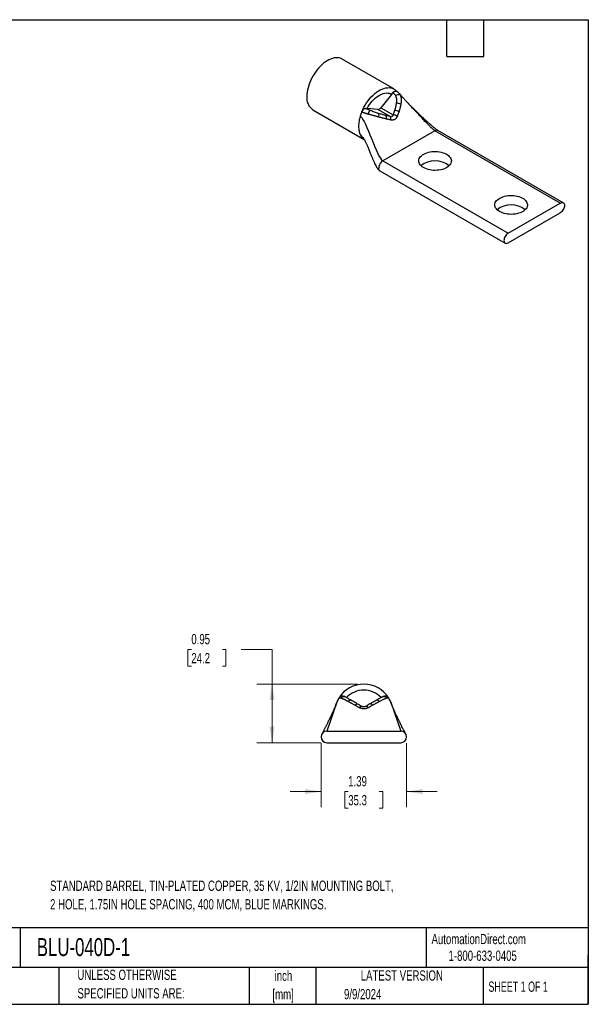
# Model space of a CAD drawing. Header units: inches. Extents: x 0.5 to 21.5, y 0.5 to 16.5.
# Tile 2 of 2: x 12.3 to 21.5, y 0.5 to 16.5. Entities that reach past the tile are written whole.
import ezdxf

# ---------------------------------------------------------------- set-up
doc = ezdxf.new("R2010")
doc.units = ezdxf.units.IN
doc.header["$LTSCALE"] = 2
doc.header["$MEASUREMENT"] = 0
doc.layers.add('TEXT', color=140, linetype='Continuous', lineweight=25)
doc.styles.add('SLDTEXTSTYLE0', font='TXT', dxfattribs={"width": 0.7})
doc.styles.add('SLDTEXTSTYLE1', font='TXT', dxfattribs={"width": 0.65})
doc.dimstyles.new('SLDDIMSTYLE1', dxfattribs={"dimtxt": 0.169922, "dimasz": 0.26, "dimexe": 0, "dimexo": 0.0625, "dimgap": 0.04248, "dimtad": 0, "dimtih": 1, "dimtoh": 1, "dimrnd": 1e-09, "dimzin": 12, "dimdsep": 46, "dimtxsty": 'SLDTEXTSTYLE0', "dimsah": 1, "dimcen": 0.09, "dimadec": 0, "dimazin": 3, "dimtfac": 1, "dimtmove": 0, "dimatfit": 0, "dimfxl": 0, "dimfrac": 2, "dimtolj": 1, "dimtzin": 12, "dimarcsym": 0})
doc.dimstyles.new('SLDDIMSTYLE3', dxfattribs={"dimtxt": 0.169922, "dimasz": 0.26, "dimexe": 0, "dimexo": 0.0625, "dimgap": 0.04248, "dimtad": 0, "dimtih": 1, "dimtoh": 1, "dimrnd": 1e-09, "dimdsep": 46, "dimtxsty": 'SLDTEXTSTYLE0', "dimsah": 1, "dimcen": 0.09, "dimadec": 0, "dimazin": 2, "dimtfac": 1, "dimtofl": 0, "dimtmove": 0, "dimatfit": 3, "dimfxl": 0, "dimfrac": 2, "dimtolj": 1, "dimtzin": 12, "dimarcsym": 0})

# ---------------------------------------------------------------- blocks, each defined once
blk = doc.blocks.new('_D_5')
at = {"color": 7, "linetype": 'Continuous', "lineweight": 0}
for p, q in [((15.048, 6.264), (14.991, 6.264)), ((14.991, 6.264), (14.991, 5.994)), ((15.553, 6.264), (15.61, 6.264)), ((15.61, 6.264), (15.61, 5.994)), ((15.86, 6.264), (16.36, 6.264)), ((16.36, 6.264), (16.36, 5.703)), ((14.991, 5.994), (15.048, 5.994)), ((15.61, 5.994), (15.553, 5.994)), ((17.751, 5.703), (16.11, 5.703)), ((16.36, 4.75), (16.36, 5.703)), ((17.151, 4.75), (16.11, 4.75))]:
    blk.add_line(p, q, dxfattribs=at)
at = {"color": 7, "linetype": 'Continuous', "lineweight": 18}
for points in [[(16.36, 5.703), (16.32, 5.443), (16.4, 5.443)], [(16.36, 4.75), (16.4, 5.01), (16.32, 5.01)]]:
    blk.add_solid(points, dxfattribs=at)
at = {"color": 7, "linetype": 'Continuous', "lineweight": 18, "char_height": 0.1667, "attachment_point": 1, "style": 'SLDTEXTSTYLE0'}
for s, insert in [('0.95', (15.048, 6.517)), ('24.2', (15.048, 6.209))]:
    blk.add_mtext(s, dxfattribs=dict(at, insert=insert))
blk = doc.blocks.new('_D_6')
at = {"color": 7, "linetype": 'Continuous', "lineweight": 0}
for p, q in [((17.156, 4.745), (17.156, 3.706)), ((18.546, 4.745), (18.546, 3.706)), ((17.156, 3.956), (16.656, 3.956)), ((17.598, 3.956), (17.541, 3.956)), ((17.541, 3.956), (17.541, 3.686)), ((18.103, 3.956), (18.16, 3.956)), ((18.16, 3.956), (18.16, 3.686)), ((18.546, 3.956), (19.046, 3.956)), ((17.541, 3.686), (17.598, 3.686)), ((18.16, 3.686), (18.103, 3.686))]:
    blk.add_line(p, q, dxfattribs=at)
at = {"color": 7, "linetype": 'Continuous', "lineweight": 18}
for points in [[(17.156, 3.956), (16.896, 3.996), (16.896, 3.916)], [(18.546, 3.956), (18.806, 3.916), (18.806, 3.996)]]:
    blk.add_solid(points, dxfattribs=at)
at = {"color": 7, "linetype": 'Continuous', "lineweight": 18, "char_height": 0.1667, "attachment_point": 1, "style": 'SLDTEXTSTYLE0'}
for s, insert in [('1.39', (17.598, 4.208)), ('35.3', (17.598, 3.9))]:
    blk.add_mtext(s, dxfattribs=dict(at, insert=insert))

msp = doc.modelspace()

# ---------------------------------------------------------------- linework, layer by layer
for p, q in [((18.341, 15.374), (17.5, 15.86)), ((18.302, 15.286), (18.128, 15.07)), ((18.302, 15.286), (18.323, 15.313)), ((18.323, 15.312), (18.323, 15.313)), ((18.383, 15.338), (18.382, 15.338)), ((18.422, 15.307), (18.423, 15.305)), ((17.884, 15.059), (17.905, 15.057)), ((17.884, 15.059), (17.884, 15.059)), ((18.078, 15.042), (17.905, 15.057)), ((18.277, 14.927), (18.078, 15.042)), ((18.128, 15.07), (18.327, 14.956)), ((17.023, 15.034), (17.859, 14.552)), ((19.008, 14.695), (18.16, 14.205)), ((21.045, 13.519), (19.008, 14.695)), ((21.092, 13.524), (19.056, 14.7)), ((18.16, 14.205), (20.196, 13.029)), ((18.112, 14.045), (20.149, 12.869)), ((20.196, 13.029), (21.045, 13.519)), ((20.196, 12.874), (21.045, 13.364)), ((17.411, 5.409), (17.404, 5.388)), ((18.298, 5.388), (18.291, 5.409)), ((17.251, 4.94), (18.451, 4.94)), ((17.251, 4.75), (18.451, 4.75))]:
    msp.add_line(p, q)
at = {"flags": 128}
for points in [[(17.5, 15.86), (17.492, 15.864), (17.47, 15.873), (17.447, 15.879), (17.422, 15.882), (17.396, 15.881), (17.369, 15.878), (17.341, 15.871), (17.312, 15.861), (17.283, 15.848), (17.254, 15.832), (17.226, 15.813), (17.197, 15.792), (17.169, 15.767), (17.141, 15.741), (17.115, 15.712), (17.089, 15.682), (17.065, 15.649), (17.042, 15.615), (17.021, 15.58), (17.002, 15.544), (16.984, 15.507), (16.969, 15.47), (16.956, 15.433), (16.945, 15.395), (16.936, 15.358), (16.93, 15.322), (16.926, 15.287), (16.925, 15.253)], [(17.817, 15.001), (17.834, 15.039), (17.852, 15.077), (17.873, 15.113), (17.896, 15.148), (17.92, 15.182), (17.946, 15.215), (17.973, 15.245), (18.001, 15.273), (18.029, 15.298), (18.059, 15.321), (18.088, 15.342), (18.118, 15.359), (18.148, 15.373), (18.177, 15.384), (18.206, 15.391), (18.234, 15.395), (18.261, 15.396), (18.286, 15.394), (18.31, 15.388), (18.333, 15.379), (18.354, 15.366), (18.373, 15.35), (18.388, 15.334)], [(17.905, 15.057), (17.923, 15.089), (17.944, 15.12), (17.966, 15.149), (17.989, 15.177), (18.013, 15.203), (18.038, 15.226), (18.064, 15.247), (18.09, 15.265), (18.116, 15.28), (18.142, 15.292), (18.168, 15.301), (18.193, 15.307), (18.218, 15.309), (18.241, 15.308), (18.263, 15.304), (18.283, 15.297), (18.302, 15.286)], [(18.39, 15.331), (18.384, 15.337), (18.381, 15.339)], [(18.821, 14.097), (18.8, 14.11), (18.783, 14.124), (18.768, 14.139), (18.757, 14.156), (18.749, 14.172), (18.744, 14.19), (18.743, 14.207), (18.745, 14.225), (18.751, 14.242), (18.76, 14.259), (18.772, 14.275), (18.787, 14.29), (18.805, 14.304), (18.826, 14.316), (18.849, 14.328), (18.874, 14.337), (18.901, 14.345), (18.93, 14.351), (18.959, 14.356), (18.989, 14.358), (19.02, 14.358), (19.05, 14.356), (19.079, 14.353), (19.108, 14.347), (19.136, 14.339), (19.161, 14.33), (19.185, 14.319), (19.206, 14.307), (19.225, 14.293), (19.241, 14.278), (19.254, 14.263), (19.264, 14.246), (19.271, 14.229), (19.274, 14.212), (19.273, 14.194), (19.269, 14.177), (19.262, 14.16), (19.251, 14.143), (19.238, 14.128), (19.221, 14.113), (19.201, 14.1), (19.179, 14.088), (19.155, 14.077), (19.129, 14.068), (19.101, 14.061), (19.072, 14.056), (19.042, 14.053), (19.012, 14.052), (18.982, 14.052), (18.952, 14.055), (18.923, 14.06), (18.895, 14.066), (18.868, 14.075), (18.843, 14.085), (18.821, 14.097)], [(20.058, 13.382), (20.038, 13.395), (20.02, 13.41), (20.006, 13.425), (19.994, 13.441), (19.986, 13.458), (19.982, 13.475), (19.98, 13.493), (19.982, 13.51), (19.988, 13.527), (19.997, 13.544), (20.009, 13.56), (20.024, 13.575), (20.043, 13.589), (20.063, 13.602), (20.087, 13.613), (20.112, 13.623), (20.139, 13.631), (20.167, 13.637), (20.197, 13.641), (20.227, 13.643), (20.257, 13.644), (20.287, 13.642), (20.317, 13.638), (20.346, 13.633), (20.373, 13.625), (20.399, 13.616), (20.422, 13.605), (20.444, 13.593), (20.463, 13.579), (20.479, 13.564), (20.492, 13.548), (20.502, 13.532), (20.508, 13.515), (20.511, 13.497), (20.511, 13.48), (20.507, 13.462), (20.499, 13.445), (20.489, 13.429), (20.475, 13.413), (20.458, 13.399), (20.439, 13.385), (20.417, 13.373), (20.392, 13.363), (20.366, 13.354), (20.338, 13.347), (20.31, 13.342), (20.28, 13.339), (20.25, 13.337), (20.219, 13.338), (20.189, 13.341), (20.16, 13.346), (20.132, 13.352), (20.105, 13.36), (20.081, 13.371), (20.058, 13.382)], [(21.045, 13.519), (21.058, 13.525), (21.07, 13.528), (21.082, 13.528), (21.092, 13.524), (21.101, 13.517), (21.107, 13.507), (21.111, 13.495), (21.112, 13.48), (21.111, 13.465), (21.107, 13.448), (21.101, 13.431), (21.092, 13.414), (21.082, 13.399), (21.07, 13.385), (21.058, 13.373), (21.045, 13.364)], [(20.196, 13.029), (20.183, 13.02), (20.171, 13.009), (20.159, 12.995), (20.149, 12.979), (20.14, 12.963), (20.134, 12.946), (20.13, 12.929), (20.129, 12.913), (20.13, 12.899), (20.134, 12.886), (20.14, 12.876), (20.149, 12.869), (20.159, 12.866), (20.171, 12.865), (20.183, 12.868), (20.196, 12.874)], [(17.71, 5.359), (17.716, 5.365), (17.722, 5.37), (17.727, 5.374), (17.733, 5.378), (17.738, 5.38), (17.743, 5.381), (17.747, 5.381), (17.751, 5.379)], [(17.778, 5.32), (17.784, 5.327), (17.789, 5.332), (17.795, 5.336), (17.8, 5.34), (17.805, 5.342), (17.809, 5.343), (17.813, 5.343), (17.816, 5.342)], [(17.924, 5.32), (17.918, 5.327), (17.913, 5.332), (17.907, 5.336), (17.902, 5.34), (17.897, 5.342), (17.893, 5.343), (17.889, 5.343), (17.886, 5.342)], [(17.993, 5.359), (17.987, 5.365), (17.981, 5.37), (17.975, 5.375), (17.969, 5.378), (17.964, 5.38), (17.959, 5.381), (17.955, 5.381), (17.951, 5.38)]]:
    msp.add_lwpolyline(points, dxfattribs=at)
for centre, radius, start, end in [((17.16, 15.228), 0.237, 173.9648, 234.723), ((18.371, 15.283), 0.0561, 79.7922, 148.9875), ((18.411, 15.202), 0.0777, 64.1615, 125.0784), ((17.897, 14.977), 0.0824, 98.7464, 163.5875), ((18.075, 15.105), 0.0639, 273.4295, 326.5651), ((18.391, 15.015), 0.128, 60.8688, 95.3952), ((18.082, 14.909), 0.175, 138.1266, 160.7822), ((18.017, 14.945), 0.0811, 340.3616, 22.1136), ((18.155, 14.903), 0.0676, 345.5749, 36.7254), ((18.227, 14.884), 0.0658, 347.8403, 40.5764), ((18.304, 14.795), 0.162, 56.155, 82.0115), ((18.339, 14.874), 0.152, 57.3262, 85.3689), ((19.008, 13.835), 0.371, 51.8882, 128.1118), ((20.246, 13.121), 0.371, 51.8882, 128.1118), ((17.851, 5.226), 0.476, 31.7906, 148.2094), ((17.851, 5.226), 0.381, 42.5373, 137.4627), ((17.505, 5.44), 0.07, 60.0006, 148.2108), ((17.528, 5.434), 0.0646, 62.5352, 141.4369), ((17.635, 5.394), 0.0462, 73.3077, 145.9374), ((18.068, 5.395), 0.0463, 34.1395, 106.8068), ((18.174, 5.434), 0.0646, 38.5415, 117.4861), ((18.196, 5.44), 0.07, 31.7881, 119.9998), ((17.251, 4.845), 0.095, 90, 270), ((18.451, 4.845), 0.095, 270, 90)]:
    msp.add_arc(centre, radius, start, end)
for points, knots in [([(18.323, 15.313), (18.323, 15.313), (18.324, 15.314), (18.325, 15.316), (18.327, 15.318), (18.329, 15.32), (18.332, 15.323), (18.335, 15.325), (18.337, 15.327), (18.339, 15.329), (18.341, 15.33), (18.343, 15.332), (18.346, 15.334), (18.349, 15.335), (18.352, 15.337), (18.354, 15.338), (18.356, 15.338), (18.359, 15.339), (18.361, 15.34), (18.364, 15.341), (18.366, 15.341), (18.368, 15.341), (18.37, 15.341), (18.373, 15.341), (18.377, 15.34), (18.38, 15.339), (18.382, 15.338), (18.382, 15.338)], [0, 0, 0, 0, 0.016038, 0.048119, 0.0802, 0.112282, 0.144363, 0.208568, 0.240649, 0.27273, 0.304812, 0.336893, 0.368974, 0.433179, 0.46526, 0.497341, 0.529423, 0.561504, 0.625709, 0.65779, 0.689871, 0.721953, 0.754034, 0.818239, 0.882444, 0.946649, 1, 1, 1, 1]), ([(18.323, 15.312), (18.328, 15.31), (18.332, 15.306), (18.341, 15.299), (18.344, 15.296), (18.355, 15.284), (18.362, 15.275), (18.366, 15.266)], [0, 0, 0, 0, 0.25, 0.25, 0.5, 0.5, 1, 1, 1, 1]), ([(18.366, 15.266), (18.376, 15.248), (18.38, 15.227), (18.383, 15.185), (18.382, 15.164), (18.379, 15.142)], [0, 0, 0, 0, 0.5, 0.5, 1, 1, 1, 1]), ([(18.422, 15.307), (18.416, 15.313), (18.404, 15.324), (18.389, 15.334), (18.381, 15.339)], [0, 0, 0, 0, 0.48035, 1, 1, 1, 1]), ([(18.568, 15.147), (18.555, 15.16), (18.531, 15.186), (18.495, 15.226), (18.467, 15.258), (18.447, 15.28), (18.434, 15.294), (18.426, 15.302), (18.423, 15.305)], [0, 0, 0, 0, 0.275533, 0.526123, 0.741483, 0.834465, 0.931133, 1, 1, 1, 1]), ([(18.423, 15.305), (18.423, 15.305), (18.428, 15.3), (18.436, 15.29), (18.442, 15.278), (18.445, 15.272)], [0, 0, 0, 0, 0.017638, 0.50816, 1, 1, 1, 1]), ([(18.445, 15.272), (18.446, 15.27), (18.448, 15.265), (18.45, 15.258), (18.452, 15.25), (18.454, 15.242), (18.456, 15.233), (18.457, 15.224), (18.458, 15.214), (18.459, 15.199), (18.459, 15.179), (18.457, 15.154), (18.454, 15.136), (18.453, 15.126)], [0, 0, 0, 0, 0.054566, 0.111185, 0.16999, 0.231118, 0.294713, 0.360924, 0.429902, 0.501794, 0.657115, 0.823014, 1, 1, 1, 1]), ([(17.817, 15.001), (17.82, 15.008), (17.824, 15.016), (17.834, 15.031), (17.84, 15.038), (17.853, 15.049), (17.86, 15.054), (17.873, 15.059), (17.879, 15.059), (17.884, 15.059)], [0, 0, 0, 0, 0.25, 0.25, 0.5, 0.5, 0.75, 0.75, 1, 1, 1, 1]), ([(17.951, 15.026), (17.939, 15.031), (17.927, 15.036), (17.91, 15.045), (17.905, 15.048), (17.894, 15.053), (17.889, 15.056), (17.884, 15.059)], [0, 0, 0, 0, 0.5, 0.5, 0.75, 0.75, 1, 1, 1, 1]), ([(18.379, 15.142), (18.376, 15.123), (18.372, 15.103), (18.363, 15.064), (18.357, 15.045), (18.351, 15.026)], [0, 0, 0, 0, 0.5, 0.5, 1, 1, 1, 1]), ([(18.453, 15.126), (18.452, 15.122), (18.451, 15.114), (18.448, 15.101), (18.445, 15.088), (18.442, 15.075), (18.439, 15.061), (18.435, 15.047), (18.43, 15.032), (18.426, 15.017), (18.422, 15.007), (18.421, 15.002)], [0, 0, 0, 0, 0.100126, 0.202987, 0.308601, 0.416974, 0.528107, 0.641994, 0.75862, 0.877965, 1, 1, 1, 1]), ([(19.008, 14.695), (19.002, 14.699), (18.986, 14.71), (18.96, 14.732), (18.928, 14.763), (18.889, 14.802), (18.841, 14.852), (18.787, 14.91), (18.728, 14.975), (18.672, 15.035), (18.623, 15.088), (18.589, 15.125), (18.57, 15.144), (18.566, 15.149)], [0, 0, 0, 0, 0.043176, 0.097548, 0.163208, 0.253574, 0.355516, 0.487845, 0.627078, 0.767783, 0.870993, 0.969681, 1, 1, 1, 1]), ([(19.056, 14.7), (19.052, 14.702), (19.045, 14.706), (19.03, 14.717), (19.011, 14.732), (18.991, 14.748), (18.972, 14.764), (18.951, 14.782), (18.923, 14.806), (18.89, 14.835), (18.856, 14.866), (18.822, 14.897), (18.792, 14.925), (18.765, 14.95), (18.741, 14.974), (18.718, 14.995), (18.699, 15.014), (18.68, 15.033), (18.661, 15.052), (18.635, 15.077), (18.603, 15.11), (18.581, 15.134), (18.568, 15.147)], [0, 0, 0, 0, 0.022657, 0.045951, 0.091717, 0.131396, 0.160194, 0.201689, 0.255171, 0.322721, 0.397125, 0.465381, 0.5258, 0.582956, 0.630823, 0.677792, 0.724419, 0.75384, 0.793868, 0.848965, 0.918224, 1, 1, 1, 1]), ([(17.917, 14.966), (17.914, 14.967), (17.908, 14.969), (17.9, 14.971), (17.892, 14.973), (17.884, 14.975), (17.877, 14.978), (17.87, 14.98), (17.861, 14.983), (17.85, 14.986), (17.838, 14.991), (17.827, 14.996), (17.821, 14.999), (17.818, 15.001)], [0, 0, 0, 0, 0.080324, 0.1574, 0.231404, 0.302494, 0.370811, 0.436477, 0.499604, 0.643393, 0.774159, 0.892759, 1, 1, 1, 1]), ([(18.094, 14.918), (18.089, 14.919), (18.081, 14.921), (18.068, 14.925), (18.055, 14.928), (18.043, 14.932), (18.031, 14.935), (18.019, 14.938), (18.004, 14.942), (17.987, 14.947), (17.968, 14.952), (17.95, 14.957), (17.933, 14.962), (17.922, 14.965), (17.917, 14.966)], [0, 0, 0, 0, 0.077273, 0.152468, 0.225609, 0.296731, 0.365874, 0.433084, 0.49841, 0.611992, 0.718339, 0.818062, 0.911762, 1, 1, 1, 1]), ([(18.093, 14.976), (18.07, 14.983), (18.046, 14.99), (18.011, 15.002), (17.999, 15.007), (17.975, 15.016), (17.963, 15.021), (17.951, 15.026)], [0, 0, 0, 0, 0.5, 0.5, 0.75, 0.75, 1, 1, 1, 1]), ([(18.21, 14.943), (18.191, 14.948), (18.172, 14.953), (18.133, 14.964), (18.113, 14.97), (18.093, 14.976)], [0, 0, 0, 0, 0.5, 0.5, 1, 1, 1, 1]), ([(18.221, 14.886), (18.214, 14.888), (18.202, 14.891), (18.183, 14.895), (18.164, 14.9), (18.146, 14.904), (18.128, 14.909), (18.111, 14.913), (18.1, 14.916), (18.094, 14.918)], [0, 0, 0, 0, 0.1562822, 0.308145, 0.4555367, 0.5984231, 0.7367894, 0.8706401, 1, 1, 1, 1]), ([(18.291, 14.87), (18.285, 14.872), (18.273, 14.874), (18.256, 14.878), (18.238, 14.882), (18.227, 14.885), (18.221, 14.886)], [0, 0, 0, 0, 0.260161, 0.513608, 0.760245, 1, 1, 1, 1]), ([(18.327, 14.956), (18.326, 14.949), (18.325, 14.944), (18.32, 14.934), (18.316, 14.93), (18.307, 14.925), (18.302, 14.924), (18.29, 14.924), (18.284, 14.925), (18.277, 14.927)], [0, 0, 0, 0, 0.25, 0.25, 0.5, 0.5, 0.75, 0.75, 1, 1, 1, 1]), ([(18.394, 14.93), (18.393, 14.927), (18.391, 14.923), (18.388, 14.917), (18.385, 14.911), (18.381, 14.905), (18.375, 14.897), (18.366, 14.888), (18.353, 14.878), (18.339, 14.872), (18.325, 14.869), (18.313, 14.868), (18.302, 14.868), (18.295, 14.87), (18.291, 14.87)], [0, 0, 0, 0, 0.051149, 0.101551, 0.151361, 0.200741, 0.249856, 0.37521, 0.499242, 0.623485, 0.749066, 0.831404, 0.914796, 1, 1, 1, 1]), ([(18.421, 15.002), (18.419, 14.996), (18.415, 14.984), (18.408, 14.967), (18.401, 14.948), (18.397, 14.936), (18.394, 14.93)], [0, 0, 0, 0, 0.239665, 0.486274, 0.739751, 1, 1, 1, 1]), ([(17.792, 14.633), (17.798, 14.629), (17.81, 14.619), (17.828, 14.597), (17.845, 14.574), (17.855, 14.558), (17.859, 14.552)], [0, 0, 0, 0, 0.2112859, 0.4779772, 0.7967188, 1, 1, 1, 1]), ([(17.792, 14.633), (17.799, 14.62), (17.813, 14.593), (17.837, 14.567), (17.854, 14.557), (17.86, 14.553)], [0, 0, 0, 0, 0.399881, 0.799761, 1, 1, 1, 1]), ([(19.056, 14.7), (19.052, 14.701), (19.046, 14.704), (19.034, 14.704), (19.021, 14.702), (19.013, 14.697), (19.008, 14.695)], [0, 0, 0, 0, 0.2499226, 0.4999484, 0.7499742, 1, 1, 1, 1]), ([(17.858, 14.554), (17.861, 14.549), (17.866, 14.541), (17.875, 14.523), (17.885, 14.502), (17.894, 14.483), (17.902, 14.465), (17.911, 14.444), (17.921, 14.419), (17.933, 14.391), (17.944, 14.362), (17.957, 14.329), (17.973, 14.291), (17.99, 14.249), (18.008, 14.206), (18.026, 14.167), (18.043, 14.133), (18.056, 14.109), (18.069, 14.09), (18.08, 14.074), (18.094, 14.058), (18.106, 14.049), (18.112, 14.045)], [0, 0, 0, 0, 0.060163, 0.106551, 0.15725, 0.19635, 0.230328, 0.267703, 0.321472, 0.372573, 0.421044, 0.477768, 0.544559, 0.620017, 0.698634, 0.768368, 0.828235, 0.878547, 0.903227, 0.933166, 0.966262, 1, 1, 1, 1]), ([(18.16, 14.205), (18.151, 14.2), (18.142, 14.193), (18.126, 14.176), (18.118, 14.166), (18.106, 14.144), (18.101, 14.133), (18.094, 14.11), (18.093, 14.099), (18.093, 14.089)], [0, 0, 0, 0, 0.25, 0.25, 0.5, 0.5, 0.75, 0.75, 1, 1, 1, 1]), ([(18.112, 14.045), (18.112, 14.045), (18.109, 14.046), (18.104, 14.052), (18.097, 14.061), (18.093, 14.074), (18.093, 14.084), (18.093, 14.089)], [0, 0, 0, 0, 0.000103, 0.250077, 0.500052, 0.750026, 1, 1, 1, 1]), ([(17.477, 5.474), (17.476, 5.475), (17.473, 5.475), (17.469, 5.476), (17.466, 5.477), (17.462, 5.477), (17.46, 5.477), (17.457, 5.478), (17.454, 5.478), (17.451, 5.478), (17.448, 5.478), (17.446, 5.477), (17.446, 5.477), (17.446, 5.477)], [0, 0, 0, 0, 0.080324, 0.1574, 0.231404, 0.302494, 0.370811, 0.436477, 0.499604, 0.643393, 0.774159, 0.892759, 1, 1, 1, 1]), ([(17.597, 5.42), (17.594, 5.422), (17.587, 5.426), (17.576, 5.431), (17.567, 5.436), (17.557, 5.441), (17.548, 5.445), (17.54, 5.449), (17.529, 5.454), (17.518, 5.459), (17.506, 5.465), (17.495, 5.469), (17.485, 5.472), (17.48, 5.473), (17.477, 5.474)], [0, 0, 0, 0, 0.077273, 0.152468, 0.225609, 0.296731, 0.365874, 0.433084, 0.49841, 0.611992, 0.718339, 0.818062, 0.911762, 1, 1, 1, 1]), ([(17.557, 5.491), (17.552, 5.494), (17.548, 5.497), (17.544, 5.499), (17.543, 5.5), (17.541, 5.501), (17.54, 5.501), (17.54, 5.501)], [0, 0, 0, 0, 0.5, 0.5, 0.75, 0.75, 1, 1, 1, 1]), ([(17.649, 5.438), (17.63, 5.449), (17.613, 5.459), (17.589, 5.473), (17.582, 5.477), (17.568, 5.485), (17.562, 5.488), (17.557, 5.491)], [0, 0, 0, 0, 0.5, 0.5, 0.75, 0.75, 1, 1, 1, 1]), ([(18.145, 5.491), (18.135, 5.486), (18.121, 5.477), (18.09, 5.46), (18.072, 5.45), (18.054, 5.439)], [0, 0, 0, 0, 0.5, 0.5, 1, 1, 1, 1]), ([(18.225, 5.474), (18.223, 5.474), (18.22, 5.473), (18.215, 5.471), (18.209, 5.469), (18.202, 5.467), (18.195, 5.464), (18.188, 5.461), (18.18, 5.458), (18.168, 5.452), (18.151, 5.444), (18.13, 5.433), (18.114, 5.425), (18.106, 5.421)], [0, 0, 0, 0, 0.054566, 0.111185, 0.16999, 0.231118, 0.294713, 0.360924, 0.429902, 0.501794, 0.657115, 0.823014, 1, 1, 1, 1]), ([(18.161, 5.501), (18.161, 5.501), (18.161, 5.501), (18.159, 5.5), (18.158, 5.499), (18.154, 5.497), (18.15, 5.494), (18.145, 5.491)], [0, 0, 0, 0, 0.25, 0.25, 0.5, 0.5, 1, 1, 1, 1]), ([(18.256, 5.477), (18.256, 5.477), (18.256, 5.477), (18.255, 5.477), (18.254, 5.477), (18.253, 5.478), (18.252, 5.478), (18.249, 5.478), (18.246, 5.478), (18.241, 5.477), (18.234, 5.476), (18.228, 5.475), (18.225, 5.474)], [0, 0, 0, 0, 0.059701, 0.122972, 0.189974, 0.260856, 0.335767, 0.414863, 0.498323, 0.650137, 0.81676, 1, 1, 1, 1]), ([(17.403, 5.389), (17.402, 5.387), (17.401, 5.382), (17.396, 5.371), (17.389, 5.353), (17.379, 5.328), (17.367, 5.3), (17.357, 5.275), (17.347, 5.252), (17.338, 5.232), (17.329, 5.212), (17.318, 5.191), (17.307, 5.166), (17.294, 5.138), (17.281, 5.112), (17.269, 5.089), (17.259, 5.068), (17.249, 5.047), (17.239, 5.029), (17.231, 5.012), (17.222, 4.995), (17.212, 4.975), (17.2, 4.953), (17.188, 4.93), (17.177, 4.908), (17.169, 4.893), (17.166, 4.887), (17.165, 4.885)], [0, 0, 0, 0, 0.02554, 0.053757, 0.083105, 0.148574, 0.201009, 0.246505, 0.284758, 0.319557, 0.353276, 0.390636, 0.43574, 0.487732, 0.537316, 0.578603, 0.61434, 0.652561, 0.693436, 0.720155, 0.751987, 0.791329, 0.8368, 0.886334, 0.937002, 0.984918, 1, 1, 1, 1]), ([(17.71, 5.359), (17.704, 5.362), (17.692, 5.368), (17.674, 5.378), (17.658, 5.387), (17.641, 5.396), (17.626, 5.405), (17.611, 5.413), (17.602, 5.418), (17.597, 5.42)], [0, 0, 0, 0, 0.1562822, 0.308145, 0.4555367, 0.5984231, 0.7367894, 0.8706401, 1, 1, 1, 1]), ([(17.751, 5.379), (17.733, 5.39), (17.716, 5.4), (17.682, 5.419), (17.665, 5.429), (17.649, 5.438)], [0, 0, 0, 0, 0.5, 0.5, 1, 1, 1, 1]), ([(17.778, 5.32), (17.772, 5.324), (17.76, 5.33), (17.743, 5.34), (17.726, 5.349), (17.715, 5.355), (17.71, 5.359)], [0, 0, 0, 0, 0.260161, 0.513608, 0.760245, 1, 1, 1, 1]), ([(17.924, 5.32), (17.921, 5.319), (17.917, 5.317), (17.91, 5.314), (17.903, 5.311), (17.896, 5.308), (17.885, 5.305), (17.87, 5.302), (17.851, 5.301), (17.832, 5.302), (17.815, 5.306), (17.801, 5.31), (17.789, 5.315), (17.782, 5.318), (17.778, 5.32)], [0, 0, 0, 0, 0.051149, 0.101551, 0.151361, 0.200741, 0.249856, 0.37521, 0.499242, 0.623485, 0.749066, 0.831404, 0.914796, 1, 1, 1, 1]), ([(17.886, 5.342), (17.881, 5.339), (17.875, 5.337), (17.863, 5.333), (17.857, 5.333), (17.845, 5.333), (17.838, 5.333), (17.827, 5.337), (17.821, 5.339), (17.816, 5.342)], [0, 0, 0, 0, 0.25, 0.25, 0.5, 0.5, 0.75, 0.75, 1, 1, 1, 1]), ([(17.993, 5.359), (17.987, 5.356), (17.976, 5.35), (17.959, 5.34), (17.942, 5.33), (17.93, 5.324), (17.924, 5.32)], [0, 0, 0, 0, 0.239665, 0.486274, 0.739751, 1, 1, 1, 1]), ([(18.054, 5.439), (18.038, 5.43), (18.021, 5.42), (17.987, 5.4), (17.969, 5.39), (17.951, 5.38)], [0, 0, 0, 0, 0.5, 0.5, 1, 1, 1, 1]), ([(18.106, 5.421), (18.102, 5.419), (18.095, 5.415), (18.084, 5.409), (18.072, 5.402), (18.06, 5.396), (18.047, 5.389), (18.034, 5.382), (18.021, 5.374), (18.007, 5.367), (17.997, 5.361), (17.993, 5.359)], [0, 0, 0, 0, 0.100126, 0.202987, 0.308601, 0.416974, 0.528107, 0.641994, 0.75862, 0.877965, 1, 1, 1, 1]), ([(18.537, 4.885), (18.535, 4.888), (18.532, 4.895), (18.524, 4.909), (18.516, 4.925), (18.508, 4.94), (18.501, 4.954), (18.492, 4.972), (18.479, 4.997), (18.463, 5.027), (18.448, 5.057), (18.435, 5.084), (18.424, 5.107), (18.413, 5.128), (18.403, 5.15), (18.39, 5.176), (18.376, 5.206), (18.364, 5.234), (18.354, 5.255), (18.348, 5.268), (18.343, 5.28), (18.338, 5.292), (18.332, 5.307), (18.323, 5.327), (18.313, 5.351), (18.306, 5.37), (18.301, 5.383), (18.3, 5.387), (18.299, 5.389)], [0, 0, 0, 0, 0.025584, 0.066213, 0.104259, 0.136358, 0.160226, 0.196672, 0.246234, 0.311296, 0.369315, 0.415582, 0.459552, 0.495284, 0.532545, 0.578405, 0.633535, 0.695037, 0.722384, 0.746306, 0.766931, 0.785116, 0.809441, 0.85053, 0.900122, 0.952545, 0.977423, 1, 1, 1, 1])]:
    msp.add_open_spline(points, degree=3, knots=knots)
for points in [[(17.792, 14.931), (17.784, 14.905), (17.771, 14.851), (17.766, 14.794), (17.766, 14.767)], [(17.817, 15.001), (17.807, 14.978), (17.799, 14.954), (17.792, 14.931)], [(17.792, 14.931), (17.891, 14.873), (18.061, 14.262), (18.16, 14.205)], [(17.817, 15.001), (17.817, 15.001), (17.817, 15.001), (17.818, 15.001)], [(18.277, 14.927), (18.255, 14.932), (18.232, 14.938), (18.21, 14.943)], [(18.351, 15.026), (18.344, 15.002), (18.335, 14.979), (18.327, 14.956)], [(17.766, 14.767), (17.766, 14.74), (17.771, 14.689), (17.784, 14.65), (17.792, 14.633)], [(17.446, 5.477), (17.432, 5.455), (17.421, 5.433), (17.411, 5.409)], [(17.446, 5.477), (17.446, 5.477), (17.446, 5.477), (17.446, 5.477)], [(18.256, 5.477), (18.256, 5.477), (18.256, 5.477), (18.256, 5.477)], [(18.291, 5.409), (18.281, 5.433), (18.269, 5.455), (18.256, 5.477)], [(17.411, 5.409), (17.411, 5.409), (17.251, 4.94), (17.251, 4.94)], [(17.816, 5.342), (17.794, 5.355), (17.772, 5.367), (17.751, 5.379)], [(17.951, 5.38), (17.93, 5.367), (17.908, 5.355), (17.886, 5.342)], [(18.291, 5.409), (18.291, 5.409), (18.451, 4.94), (18.451, 4.94)]]:
    msp.add_open_spline(points, degree=3)
at = {"layer": 'TEXT'}
for p, q in [((0.5, 16.5), (21.5, 16.5)), ((19.2, 15.9), (19.2, 16.5)), ((19.8, 15.9), (19.8, 16.5)), ((21.5, 16.5), (21.5, 0.5)), ((19.2, 15.9), (19.8, 15.9)), ((21.5, 1.742), (0.5, 1.742)), ((12.264, 1.742), (12.264, 1.1)), ((18.864, 1.742), (18.864, 1.1)), ((21.5, 0.5), (21.5, 1.3)), ((21.5, 1.1), (0.5, 1.1)), ((12.896, 1.1), (12.896, 0.5)), ((15.986, 1.1), (15.986, 0.5)), ((17.072, 1.1), (17.072, 0.5)), ((19.791, 1.1), (19.791, 0.5)), ((0.5, 0.5), (21.5, 0.5))]:
    msp.add_line(p, q, dxfattribs=at)

# ---------------------------------------------------------------- texts
at = {"color": 7, "linetype": 'Continuous', "lineweight": 0, "char_height": 0.16667, "attachment_point": 1, "style": 'SLDTEXTSTYLE0'}
for s, insert in [('STANDARD BARREL, TIN-PLATED COPPER, 35 KV, 1/2IN MOUNTING BOLT,', (12.752, 2.51)), ('2 HOLE, 1.75IN HOLE SPACING, 400 MCM, BLUE MARKINGS.', (12.752, 2.209))]:
    msp.add_mtext(s, dxfattribs=dict(at, insert=insert))
at = {"color": 179, "linetype": 'Continuous', "lineweight": 18, "char_height": 0.16667, "attachment_point": 1, "style": 'SLDTEXTSTYLE0'}
for s, insert in [('AutomationDirect.com', (18.952, 1.644)), ('1-800-633-0405', (19.228, 1.373))]:
    msp.add_mtext(s, dxfattribs=dict(at, insert=insert))
at = {"layer": 'TEXT'}
for s, insert, char_height, attachment_point, style in [('BLU-040D-1', (12.536, 1.576), 0.2917, 1, 'SLDTEXTSTYLE0'), ('UNLESS OTHERWISE', (13.197, 1.063), 0.16667, 1, 'SLDTEXTSTYLE0'), ('inch', (16.545, 1.047), 0.1667, 2, 'SLDTEXTSTYLE0'), ('LATEST VERSION', (18.469, 1.052), 0.16667, 2, 'SLDTEXTSTYLE0'), ('SHEET 1 OF 1', (19.877, 0.87), 0.16667, 1, 'SLDTEXTSTYLE1'), ('SPECIFIED UNITS ARE:', (13.197, 0.762), 0.16667, 1, 'SLDTEXTSTYLE0'), ('[mm]', (16.54, 0.746), 0.1667, 2, 'SLDTEXTSTYLE0'), ('9/9/2024', (17.529, 0.749), 0.1667, 1, 'SLDTEXTSTYLE0')]:
    msp.add_mtext(s, dxfattribs=dict(at, insert=insert, char_height=char_height, attachment_point=attachment_point, style=style))

# ---------------------------------------------------------------- dimensions: what is measured, and where the dimension line sits
at = {"color": 7, "linetype": 'Continuous', "lineweight": 18}
dim = msp.add_linear_dim(base=(16.36, 5.703), p1=(17.251, 4.75), p2=(17.851, 5.703), angle=90, dimstyle='SLDDIMSTYLE3', dxfattribs=at)
dim.commit()
dim.dimension.update_dxf_attribs({"geometry": '_D_5', "text_midpoint": (16.36, 6.264), "dimtype": 160})
dim = msp.add_linear_dim(base=(18.546, 3.956), p1=(17.156, 4.845), p2=(18.546, 4.845), dimstyle='SLDDIMSTYLE1', dxfattribs=at)
dim.commit()
dim.dimension.update_dxf_attribs({"geometry": '_D_6', "text_midpoint": (17.851, 3.956), "dimtype": 160})

doc.saveas('drawing.dxf')
